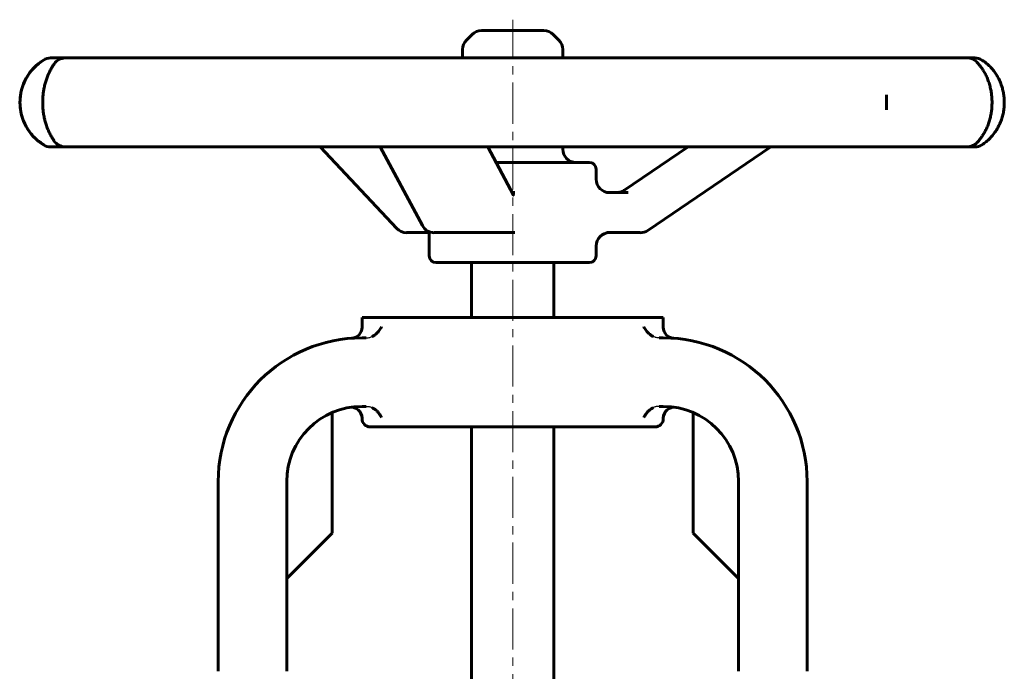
# Model space of a CAD drawing. Header units: millimetres. Extents: x -117 to 117, y -158 to 160.
# Tile 2 of 2: x -90 to 90, y 41 to 160. Entities that reach past the tile are written whole.
import ezdxf

# ---------------------------------------------------------------- set-up
doc = ezdxf.new("R2010")
doc.units = ezdxf.units.MM
for name, pattern in [('K5LT-1', [0]), ('K5LT_AXLED', [12, 7.5, -1.5, 1.5, -1.5]), ('K5LT_BASIC', [0])]:
    doc.linetypes.add(name, pattern=pattern)
doc.layers.add('Системный слой (1)', color=7, linetype='Continuous', true_color=0x6c6c6c)

# ---------------------------------------------------------------- blocks, each defined once
blk = doc.blocks.new('U0')
at = {"layer": 'Системный слой (1)', "color": 150, "linetype": 'K5LT_BASIC', "lineweight": 60, "true_color": 0x0080ff}
for p, q in [((-14.33, 120.86), (-12.12, 120.86)), ((-12.12, 120.86), (-1.81, 120.86))]:
    blk.add_line(p, q, dxfattribs=at)
blk = doc.blocks.new('U1')
at = {"layer": 'Системный слой (1)', "color": 150, "linetype": 'K5LT_BASIC', "lineweight": 60, "true_color": 0x0080ff}
for p, q in [((-5.62, 157.75), (-5.69, 157.75)), ((5.69, 157.75), (-5.62, 157.75))]:
    blk.add_line(p, q, dxfattribs=at)
blk = doc.blocks.new('U2')
at = {"layer": 'Системный слой (1)', "color": 150, "linetype": 'K5LT_BASIC', "lineweight": 60, "true_color": 0x0080ff}
for p, q in [((-15.5, 120.86), (-15.42, 120.85)), ((-15.42, 120.85), (-15.33, 120.84)), ((-15.33, 120.84), (-15.24, 120.82))]:
    blk.add_line(p, q, dxfattribs=at)
blk = doc.blocks.new('U3')
at = {"layer": 'Системный слой (1)', "color": 150, "linetype": 'K5LT_BASIC', "lineweight": 60, "true_color": 0x0080ff}
for p, q in [((15.24, 130.61), (15.24, 132.46)), ((15.24, 116.61), (15.24, 118.42))]:
    blk.add_line(p, q, dxfattribs=at)
blk = doc.blocks.new('U4')
at = {"layer": 'Системный слой (1)', "color": 150, "linetype": 'K5LT_BASIC', "lineweight": 60, "true_color": 0x0080ff}
for p, q in [((9.14, 152.76), (9.14, 154.3)), ((9.14, 136.11), (9.14, 136.52))]:
    blk.add_line(p, q, dxfattribs=at)
blk = doc.blocks.new('U6')
at = {"layer": 'Системный слой (1)', "color": 150, "linetype": 'K5LT_BASIC', "lineweight": 60, "true_color": 0x0080ff}
for p, q in [((27.5, 103.57), (27.5, 105.39)), ((27.5, 86.89), (27.5, 86.97))]:
    blk.add_line(p, q, dxfattribs=at)
blk = doc.blocks.new('U8')
at = {"layer": 'Системный слой (1)', "color": 150, "linetype": 'K5LT_BASIC', "lineweight": 60, "true_color": 0x0080ff}
for p, q in [((-27.5, 103.57), (-27.5, 105.39)), ((-27.5, 86.89), (-27.5, 86.97))]:
    blk.add_line(p, q, dxfattribs=at)

msp = doc.modelspace()

# ---------------------------------------------------------------- linework, layer by layer
at = {"layer": 'Системный слой (1)', "color": 30, "linetype": 'K5LT_AXLED', "lineweight": 18, "true_color": 0xff8000}
msp.add_line((0, 32.75), (0, 159.75), dxfattribs=at)
at = {"layer": 'Системный слой (1)', "color": 150, "linetype": 'K5LT_BASIC', "lineweight": 60, "true_color": 0x0080ff}
for p, q in [((-7.42, 157.04), (-8.43, 156.03)), ((7.42, 157.04), (8.43, 156.03)), ((-9.14, 152.76), (-9.14, 154.3)), ((-84.2, 152.76), (-84.35, 152.76)), ((-81.66, 152.76), (-84.2, 152.76)), ((-72.18, 152.76), (-81.66, 152.76)), ((-62.47, 152.76), (-72.18, 152.76)), ((-43.63, 152.76), (-62.47, 152.76)), ((-28.97, 152.76), (-43.63, 152.76)), ((-5.08, 152.76), (-28.97, 152.76)), ((11.17, 152.76), (-5.08, 152.76)), ((34.63, 152.76), (11.17, 152.76)), ((48.75, 152.76), (34.63, 152.76)), ((66.41, 152.76), (48.75, 152.76)), ((75.16, 152.76), (66.41, 152.76)), ((82.97, 152.76), (75.16, 152.76)), ((84.35, 152.76), (82.97, 152.76)), ((-84.35, 136.52), (-84.2, 136.52)), ((-84.2, 136.52), (-81.66, 136.52)), ((-81.66, 136.52), (-72.18, 136.52)), ((-72.18, 136.52), (-62.47, 136.52)), ((-62.47, 136.52), (-43.63, 136.52)), ((-43.63, 136.52), (-28.97, 136.52)), ((-21.16, 121.62), (-35.16, 136.52)), ((-28.97, 136.52), (-5.08, 136.52)), ((-16.48, 122.14), (-24.17, 136.52)), ((-5.08, 136.52), (11.17, 136.52)), ((0.16, 127.71), (-4.55, 136.52)), ((11.17, 136.52), (34.63, 136.52)), ((20.32, 128.57), (32.03, 136.52)), ((24.67, 121.28), (47.14, 136.52)), ((34.63, 136.52), (48.75, 136.52)), ((48.75, 136.52), (66.41, 136.52)), ((66.41, 136.52), (75.16, 136.52)), ((75.16, 136.52), (82.97, 136.52)), ((82.97, 136.52), (84.35, 136.52)), ((14.02, 133.67), (-3.03, 133.67)), ((0.4, 128.17), (-0.09, 128.17)), ((21.1, 128.17), (17.2, 128.17)), ((-19.39, 120.86), (-15.5, 120.86)), ((-15.24, 116.61), (-15.24, 121.03)), ((-1.81, 120.86), (0.4, 120.86)), ((17.2, 120.86), (23.3, 120.86)), ((-14.02, 115.39), (14.02, 115.39)), ((-7.5, 105.39), (-7.5, 115.39)), ((7.5, 105.39), (7.5, 115.39)), ((-27.5, 105.39), (27.5, 105.39)), ((-26.72, 101.64), (-27.5, 101.64)), ((27.5, 101.64), (26.72, 101.64)), ((-26.72, 89.14), (-27.5, 89.14)), ((27.5, 89.14), (26.72, 89.14)), ((-32.92, 88.03), (-32.92, 66)), ((32.92, 88.03), (32.92, 66)), ((-26, 85.39), (26, 85.39)), ((-7.5, 34.75), (-7.5, 85.39)), ((7.5, 34.75), (7.5, 85.39)), ((-53.75, 75.39), (-53.75, 40.75)), ((-41.25, 75.39), (-41.25, 40.75)), ((41.25, 40.75), (41.25, 75.39)), ((53.75, 40.75), (53.75, 75.39)), ((-41.25, 57.67), (-32.92, 66)), ((32.92, 66), (41.25, 57.67))]:
    msp.add_line(p, q, dxfattribs=at)
for centre, radius, start, end in [((-5.69, 155.31), 2.44, 90, 135), ((5.69, 155.31), 2.44, 45, 90), ((-6.7, 154.3), 2.44, 135, 180), ((6.7, 154.3), 2.44, 0, 45), ((-80.79, 144.64), 9.14, 122.0906, 237.9094), ((-84.35, 150.32), 2.44, 90, 122.0906), ((-81.66, 150.32), 2.44, 90, 146.37), ((82.97, 150.32), 2.44, 47.0907, 90), ((84.35, 150.32), 2.44, 57.4319, 90), ((-84.35, 138.96), 2.44, 237.9094, 270), ((-81.66, 138.96), 2.44, 212.3023, 270), ((82.97, 138.96), 2.44, 270, 312.9093), ((84.35, 138.96), 2.44, 270, 302.5681), ((11.58, 136.11), 2.44, 180, 270), ((14.02, 132.46), 1.22, 0, 90), ((17.68, 130.61), 2.44, 180, 270), ((-19.39, 123.29), 2.44, 223.1936, 270), ((-14.33, 123.29), 2.44, 208.137, 270), ((17.68, 118.42), 2.44, 90, 180), ((23.3, 123.29), 2.44, 270, 304.1371), ((-14.02, 116.61), 1.22, 180, 270), ((14.02, 116.61), 1.22, 270, 0), ((-29.5, 103.57), 2, 274.0597, 0), ((29.5, 103.57), 2, 180, 265.9403), ((-27.5, 75.39), 26.25, 90, 180), ((27.5, 75.39), 26.25, 0, 90), ((-27.5, 75.39), 13.75, 90, 180), ((-29.5, 86.97), 2, 0, 99.8002), ((27.5, 75.39), 13.75, 0, 90), ((29.5, 86.97), 2, 80.1998, 180), ((-26, 86.89), 1.5, 180, 270), ((26, 86.89), 1.5, 270, 0)]:
    msp.add_arc(centre, radius, start, end, dxfattribs=at)
for centre, major_axis, ratio, start_param, end_param in [((-81.66, 150.32), (-2.01, 1.38), 0.950038, 0.001482, 0.03012), ((84.35, 150.32), (0, 2.44), 0.999928, 5.723099, 6.283185), ((82.97, 150.32), (1.76, 1.68), 0.934712, 0.000143, 0.053465), ((84.35, 150.32), (1.32, 2.05), 0.880042, 0.000358, 0.013402), ((-81.66, 138.96), (-2.01, -1.38), 0.950038, 6.252928, 6.281697), ((84.35, 138.96), (0, -2.44), 0.999928, 0, 0.560086), ((84.35, 138.96), (1.32, -2.05), 0.880042, 6.269783, 6.282825), ((-19.39, 123.29), (-1.78, -1.67), 0.645609, 6.283139, 6.283185), ((-14.33, 123.29), (2.15, 1.15), 0.775566, 3.14158, 3.141593), ((23.3, 123.29), (1.37, -2.02), 0.129957, 6.28312, 6.283185)]:
    msp.add_ellipse(centre, major_axis=major_axis, ratio=ratio, start_param=start_param, end_param=end_param, dxfattribs=at)
msp.add_open_spline([(-85.49, 152.39), (-86, 152.1), (-87.09, 151.34), (-88.77, 149.38), (-89.98, 146.4), (-89.98, 142.87), (-88.78, 139.9), (-87.09, 137.94), (-86, 137.18), (-85.49, 136.89)], degree=3, dxfattribs=at)
for points, knots in [([(-83.66, 137.58), (-83.67, 137.59), (-83.67, 137.59), (-83.72, 137.66), (-83.76, 137.72), (-83.91, 137.94), (-84.02, 138.12), (-84.25, 138.51), (-84.36, 138.72), (-84.59, 139.17), (-84.7, 139.41), (-84.91, 139.9), (-85, 140.14), (-85.17, 140.64), (-85.25, 140.89), (-85.38, 141.38), (-85.44, 141.61), (-85.55, 142.12), (-85.6, 142.4), (-85.68, 142.94), (-85.72, 143.21), (-85.76, 143.75), (-85.78, 144.02), (-85.79, 144.57), (-85.79, 144.86), (-85.77, 145.43), (-85.75, 145.71), (-85.7, 146.25), (-85.66, 146.5), (-85.58, 147.02), (-85.53, 147.27), (-85.41, 147.79), (-85.35, 148.05), (-85.2, 148.55), (-85.12, 148.8), (-84.95, 149.26), (-84.87, 149.48), (-84.68, 149.92), (-84.58, 150.14), (-84.37, 150.55), (-84.26, 150.75), (-84.04, 151.12), (-83.94, 151.29), (-83.79, 151.52), (-83.74, 151.59), (-83.69, 151.66), (-83.69, 151.66), (-83.68, 151.67), (-83.68, 151.68), (-83.67, 151.69), (-83.67, 151.69), (-83.67, 151.7), (-83.66, 151.7), (-83.66, 151.7)], [0, 0, 0, 0, 0.080818, 0.080818, 0.741702, 0.741702, 2.225105, 2.225105, 3.635443, 3.635443, 4.942944, 4.942944, 6.119149, 6.119149, 7.187772, 7.187772, 8.134481, 8.134481, 9.173518, 9.173518, 10.136499, 10.136499, 11.089494, 11.089494, 12.08874, 12.08874, 13.08057, 13.08057, 14.017755, 14.017755, 14.990195, 14.990195, 16.03005, 16.03005, 17.10824, 17.10824, 18.192693, 18.192693, 19.387425, 19.387425, 20.695316, 20.695316, 22.090081, 22.090081, 22.820253, 22.820253, 22.881331, 22.881331, 22.919095, 22.919095, 22.99111, 22.99111, 22.999644, 22.999644, 22.999644, 22.999644]), ([(84.74, 152), (84.9, 151.84), (85.07, 151.64), (85.39, 151.23), (85.54, 151.04), (85.83, 150.6), (85.98, 150.37), (86.25, 149.88), (86.38, 149.63), (86.61, 149.12), (86.71, 148.86), (86.9, 148.34), (86.99, 148.07), (87.15, 147.51), (87.22, 147.22), (87.32, 146.67), (87.37, 146.41), (87.44, 145.87), (87.46, 145.6), (87.49, 145.03), (87.5, 144.74), (87.49, 144.16), (87.48, 143.86), (87.43, 143.3), (87.39, 143.02), (87.31, 142.48), (87.25, 142.22), (87.13, 141.69), (87.05, 141.42), (86.89, 140.89), (86.8, 140.63), (86.6, 140.13), (86.49, 139.89), (86.27, 139.43), (86.15, 139.21), (85.89, 138.77), (85.76, 138.56), (85.47, 138.15), (85.33, 137.96), (85.04, 137.6), (84.89, 137.43), (84.74, 137.28), (84.74, 137.28), (84.74, 137.28)], [0, 0, 0, 0, 1.690015, 1.690015, 3.038787, 3.038787, 4.381139, 4.381139, 5.609751, 5.609751, 6.710719, 6.710719, 7.789813, 7.789813, 8.850426, 8.850426, 9.778959, 9.778959, 10.723758, 10.723758, 11.711763, 11.711763, 12.711886, 12.711886, 13.665872, 13.665872, 14.612974, 14.612974, 15.634822, 15.634822, 16.708485, 16.708485, 17.788659, 17.788659, 18.908189, 18.908189, 20.163208, 20.163208, 21.495175, 21.495175, 22.958079, 22.958079, 22.999654, 22.999654, 22.999654, 22.999654]), ([(85.67, 136.91), (85.92, 137.07), (86.18, 137.26), (86.67, 137.66), (86.9, 137.87), (87.35, 138.33), (87.56, 138.56), (87.95, 139.06), (88.13, 139.32), (88.46, 139.85), (88.61, 140.12), (88.88, 140.67), (89.01, 140.95), (89.23, 141.54), (89.33, 141.84), (89.49, 142.44), (89.55, 142.73), (89.65, 143.32), (89.68, 143.61), (89.73, 144.21), (89.74, 144.52), (89.73, 145.14), (89.71, 145.45), (89.64, 146.05), (89.59, 146.34), (89.48, 146.9), (89.4, 147.18), (89.23, 147.74), (89.13, 148.03), (88.9, 148.58), (88.77, 148.86), (88.49, 149.39), (88.34, 149.64), (88.02, 150.11), (87.86, 150.34), (87.51, 150.77), (87.32, 150.98), (86.92, 151.39), (86.71, 151.59), (86.27, 151.95), (86.06, 152.11), (85.79, 152.29), (85.73, 152.33), (85.67, 152.37), (85.67, 152.37), (85.67, 152.37)], [0, 0, 0, 0, 1.591519, 1.591519, 2.998872, 2.998872, 4.308391, 4.308391, 5.525527, 5.525527, 6.626617, 6.626617, 7.701911, 7.701911, 8.764535, 8.764535, 9.768087, 9.768087, 10.712999, 10.712999, 11.699928, 11.699928, 12.700762, 12.700762, 13.654246, 13.654246, 14.599641, 14.599641, 15.619785, 15.619785, 16.691058, 16.691058, 17.767248, 17.767248, 18.845589, 18.845589, 20.000268, 20.000268, 21.304078, 21.304078, 22.62386, 22.62386, 22.991774, 22.991774, 22.999671, 22.999671, 22.999671, 22.999671]), ([(68.23, 143.26), (68.23, 143.31), (68.22, 144.15), (68.22, 145.12), (68.22, 145.96), (68.22, 146.01)], [5.479946, 5.479946, 5.479946, 5.479946, 5.4932428, 5.6968553, 5.7095441, 5.7095441, 5.7095441, 5.7095441]), ([(68.22, 145.88), (68.22, 145.72), (68.22, 145.55), (68.22, 145.22), (68.22, 145.05), (68.22, 144.8), (68.22, 144.71), (68.22, 144.61), (68.22, 144.59), (68.22, 144.57), (68.22, 144.56), (68.22, 144.54), (68.22, 144.53), (68.22, 144.51), (68.22, 144.49), (68.22, 144.44), (68.22, 144.4), (68.22, 144.3), (68.22, 144.24), (68.22, 144.07), (68.22, 143.97), (68.23, 143.84), (68.23, 143.81), (68.23, 143.65), (68.23, 143.52), (68.23, 143.39)], [0, 0, 0, 0, 4.2, 4.2, 8.4, 8.4, 10.539372, 10.539372, 10.978742, 10.978742, 11.19494, 11.19494, 11.418111, 11.418111, 11.843532, 11.843532, 12.694373, 12.694373, 14.312367, 14.312367, 16.930517, 16.930517, 17.604147, 17.604147, 21, 21, 21, 21]), ([(0.18, 127.67), (0.18, 127.68), (0.18, 127.68), (0.17, 127.68), (0.17, 127.68), (0.17, 127.69), (0.17, 127.69), (0.17, 127.69), (0.16, 127.7), (0.16, 127.71)], [0, 0, 0, 0, 0.2, 0.2, 0.4, 0.4, 0.6, 0.6, 1, 1, 1, 1]), ([(20.32, 128.57), (20.32, 128.57), (20.31, 128.57), (20.31, 128.57), (20.31, 128.57), (20.3, 128.56), (20.29, 128.56), (20.28, 128.55), (20.27, 128.54), (20.24, 128.52), (20.22, 128.51), (20.17, 128.48), (20.13, 128.46), (20.02, 128.4), (19.95, 128.37), (19.8, 128.31), (19.71, 128.28), (19.53, 128.23), (19.44, 128.21), (19.26, 128.18), (19.17, 128.17), (19.05, 128.17), (19.03, 128.17), (19, 128.17), (19, 128.17), (19, 128.17)], [0, 0, 0, 0, 0.064927, 0.064927, 0.173139, 0.173139, 0.36792, 0.36792, 0.73584, 0.73584, 1.450038, 1.450038, 2.791852, 2.791852, 5.30232, 5.30232, 8.287101, 8.287101, 11.264033, 11.264033, 14.235934, 14.235934, 14.999327, 14.999327, 15, 15, 15, 15]), ([(-25.69, 101.87), (-25.59, 101.91), (-25.42, 102.01), (-25.13, 102.2), (-24.87, 102.41), (-24.64, 102.64), (-24.43, 102.87), (-24.21, 103.17), (-24.04, 103.45), (-23.96, 103.61), (-23.95, 103.64)], [0, 0, 0, 0, 1.267489, 2.31376, 4.237842, 5.400865, 6.484017, 8.311597, 10.474394, 11, 11, 11, 11]), ([(25.69, 101.87), (25.59, 101.91), (25.42, 102.01), (25.13, 102.2), (24.87, 102.41), (24.64, 102.64), (24.43, 102.87), (24.21, 103.17), (24.04, 103.45), (23.96, 103.61), (23.95, 103.64)], [0, 0, 0, 0, 1.267489, 2.31376, 4.237842, 5.400865, 6.484017, 8.311597, 10.474394, 11, 11, 11, 11]), ([(-25.69, 88.91), (-25.59, 88.86), (-25.42, 88.77), (-25.13, 88.58), (-24.87, 88.37), (-24.64, 88.14), (-24.43, 87.9), (-24.21, 87.61), (-24.04, 87.33), (-23.96, 87.17), (-23.95, 87.14)], [0, 0, 0, 0, 1.267489, 2.31376, 4.237842, 5.400865, 6.484017, 8.311597, 10.474394, 11, 11, 11, 11]), ([(25.69, 88.91), (25.59, 88.86), (25.42, 88.77), (25.13, 88.58), (24.87, 88.37), (24.64, 88.14), (24.43, 87.9), (24.21, 87.61), (24.04, 87.33), (23.96, 87.17), (23.95, 87.14)], [0, 0, 0, 0, 1.267489, 2.31376, 4.237842, 5.400865, 6.484017, 8.311597, 10.474394, 11, 11, 11, 11])]:
    msp.add_open_spline(points, degree=3, knots=knots, dxfattribs=at)
at = {"layer": 'Системный слой (1)', "color": 7, "linetype": 'K5LT-1'}
for points in [[(-26.72, 101.64), (-26.68, 101.64), (-26.6, 101.64), (-26.43, 101.65), (-26.22, 101.69), (-25.96, 101.76), (-25.78, 101.82), (-25.69, 101.87)], [(26.72, 101.64), (26.68, 101.64), (26.6, 101.64), (26.43, 101.65), (26.22, 101.69), (25.96, 101.76), (25.78, 101.82), (25.69, 101.87)], [(-26.72, 89.14), (-26.68, 89.14), (-26.6, 89.14), (-26.43, 89.12), (-26.22, 89.09), (-25.96, 89.02), (-25.78, 88.95), (-25.69, 88.91)], [(26.72, 89.14), (26.68, 89.14), (26.6, 89.14), (26.43, 89.12), (26.22, 89.09), (25.96, 89.02), (25.78, 88.95), (25.69, 88.91)]]:
    msp.add_open_spline(points, degree=3, knots=[0, 0, 0, 0, 0.53031, 1.060621, 2.11875, 3.171887, 4.488488, 4.488488, 4.488488, 4.488488], dxfattribs=at)

# ---------------------------------------------------------------- block references
at = {"layer": 'Системный слой (1)'}
for name in ['U1', 'U4', 'U3', 'U2', 'U0', 'U8', 'U6']:
    msp.add_blockref(name, (0, 0), dxfattribs=at)

doc.saveas('drawing.dxf')
